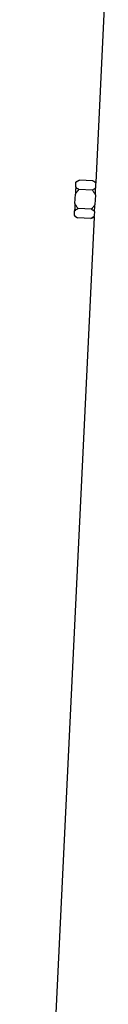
# Model space of a CAD drawing. Extents: x 4459 to 5259, y 2979 to 4958.
# Tile 4 of 7: x 4601 to 4641, y 3968 to 4461. Entities that reach past the tile are written whole.
import ezdxf

# ---------------------------------------------------------------- set-up
doc = ezdxf.new("R2010")
doc.units = 0
doc.header["$LTSCALE"] = 10
doc.header["$MEASUREMENT"] = 0
doc.layers.get('0').update_dxf_attribs({"linetype": 'CONTINUOUS'})

msp = doc.modelspace()

# ---------------------------------------------------------------- linework, layer by layer
at = {"color": 7, "linetype": 'Continuous'}
for p, q in [((4641.04, 4470.95), (4636.65, 4379.58)), ((4626.68, 4377.37), (4626.79, 4379.71)), ((4628.49, 4380.83), (4626.81, 4379.97)), ((4635.2, 4380.51), (4628.49, 4380.83)), ((4636.65, 4379.58), (4635.2, 4380.51)), ((4636.65, 4379.38), (4636.65, 4379.47)), ((4634.97, 4375.77), (4628.26, 4376.09)), ((4626.28, 4369.09), (4626.51, 4373.76)), ((4636.5, 4373.28), (4636.27, 4368.61)), ((4626, 4363.14), (4626.11, 4365.48)), ((4634.52, 4366.28), (4627.81, 4366.6)), ((4635.82, 4362.33), (4600.54, 3628.95)), ((4625.98, 4362.89), (4627.58, 4361.86)), ((4634.29, 4361.54), (4627.58, 4361.86)), ((4634.29, 4361.54), (4635.82, 4362.33)), ((4635.83, 4362.43), (4635.84, 4362.53))]:
    msp.add_line(p, q, dxfattribs=at)
at = {"color": 7, "linetype": 'Continuous', "flags": 128}
for points in [[(4626.81, 4379.97), (4626.81, 4379.95), (4626.8, 4379.9), (4626.8, 4379.82), (4626.79, 4379.71)], [(4626.68, 4377.37), (4626.66, 4376.98), (4626.64, 4376.57), (4626.62, 4376.14), (4626.6, 4375.7), (4626.58, 4375.23), (4626.56, 4374.75), (4626.53, 4374.26), (4626.51, 4373.76)], [(4636.51, 4373.47), (4636.5, 4373.45), (4636.5, 4373.42), (4636.5, 4373.4), (4636.5, 4373.37), (4636.5, 4373.35), (4636.5, 4373.33), (4636.5, 4373.3), (4636.5, 4373.28)], [(4626.28, 4369.09), (4626.26, 4368.59), (4626.24, 4368.1), (4626.21, 4367.62), (4626.19, 4367.16), (4626.17, 4366.71), (4626.15, 4366.28), (4626.13, 4365.87), (4626.11, 4365.48)], [(4636.27, 4368.61), (4636.27, 4368.59), (4636.27, 4368.57), (4636.27, 4368.55), (4636.27, 4368.52), (4636.27, 4368.5), (4636.27, 4368.48), (4636.26, 4368.46), (4636.26, 4368.43)], [(4626, 4363.14), (4625.99, 4363.03), (4625.99, 4362.95), (4625.99, 4362.9), (4625.98, 4362.89)]]:
    msp.add_lwpolyline(points, dxfattribs=at)
at = {"color": 7, "linetype": 'Continuous'}
for centre, major_axis, start_param, end_param in [((4859.07, 4366.17), (222.27, -16.05), 3.163712, 3.183494), ((4859.07, 4347.13), (223.19, -16.11), 3.12745, 3.147172)]:
    msp.add_ellipse(centre, major_axis=major_axis, ratio=0.576237, start_param=start_param, end_param=end_param, dxfattribs=at)
for points, knots in [([(4626.79, 4379.71), (4627.12, 4379.97), (4627.62, 4380.38), (4628.27, 4380.72), (4628.49, 4380.83)], [0, 0, 0, 0, 0.662988, 1, 1, 1, 1]), ([(4635.2, 4380.51), (4635.65, 4380.2), (4636.19, 4379.84), (4636.59, 4379.44), (4636.65, 4379.38)], [0, 0, 0, 0, 0.843882, 1, 1, 1, 1]), ([(4626.51, 4373.76), (4626.79, 4374.22), (4627.3, 4375.05), (4627.96, 4375.77), (4628.26, 4376.09)], [0, 0, 0, 0, 0.55134, 1, 1, 1, 1]), ([(4628.26, 4376.09), (4627.98, 4376.28), (4627.37, 4376.68), (4626.92, 4377.13), (4626.68, 4377.37)], [0, 0, 0, 0, 0.461378, 1, 1, 1, 1]), ([(4636.61, 4376.83), (4636.11, 4376.46), (4635.6, 4376.09), (4634.98, 4375.77), (4634.97, 4375.77)], [0, 0, 0, 0, 0.987551, 1, 1, 1, 1]), ([(4634.97, 4375.77), (4635.26, 4375.39), (4635.85, 4374.62), (4636.27, 4373.74), (4636.5, 4373.28)], [0, 0, 0, 0, 0.479807, 1, 1, 1, 1]), ([(4636.51, 4373.47), (4636.51, 4373.56), (4636.55, 4374.59), (4636.58, 4375.76), (4636.6, 4376.66), (4636.61, 4376.83)], [0, 0, 0, 0, 0.075429, 0.827246, 1, 1, 1, 1]), ([(4626.11, 4365.48), (4626.61, 4365.86), (4627.13, 4366.25), (4627.78, 4366.59), (4627.81, 4366.6)], [0, 0, 0, 0, 0.9570238, 1, 1, 1, 1]), ([(4627.81, 4366.6), (4627.52, 4366.98), (4626.93, 4367.76), (4626.5, 4368.64), (4626.28, 4369.09)], [0, 0, 0, 0, 0.480323, 1, 1, 1, 1]), ([(4636.27, 4368.61), (4635.99, 4368.15), (4635.48, 4367.32), (4634.82, 4366.6), (4634.52, 4366.28)], [0, 0, 0, 0, 0.550915, 1, 1, 1, 1]), ([(4634.52, 4366.28), (4634.8, 4366.09), (4635.38, 4365.71), (4635.81, 4365.28), (4636.04, 4365.06)], [0, 0, 0, 0, 0.4850102, 1, 1, 1, 1]), ([(4636.04, 4365.06), (4636.05, 4365.21), (4636.11, 4366.07), (4636.19, 4367.24), (4636.25, 4368.29), (4636.26, 4368.43)], [0, 0, 0, 0, 0.147482, 0.88383, 1, 1, 1, 1]), ([(4627.58, 4361.86), (4627.14, 4362.16), (4626.54, 4362.57), (4626.11, 4363.02), (4626, 4363.14)], [0, 0, 0, 0, 0.729851, 1, 1, 1, 1]), ([(4635.84, 4362.53), (4635.55, 4362.31), (4635.08, 4361.96), (4634.51, 4361.65), (4634.29, 4361.54)], [0, 0, 0, 0, 0.62191, 1, 1, 1, 1])]:
    msp.add_open_spline(points, degree=3, knots=knots, dxfattribs=at)

doc.saveas('drawing.dxf')
